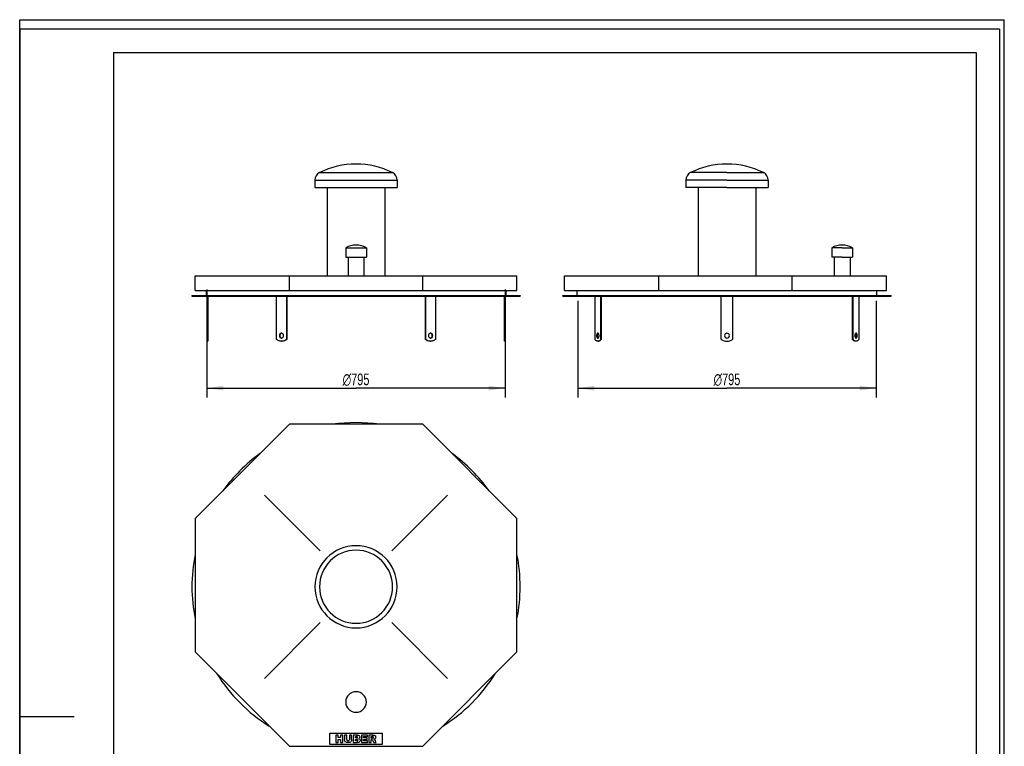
# Model space of a CAD drawing. Header units: millimetres. Extents: x 0 to 2625, y 0 to 3712.
# Tile 2 of 2: x 0 to 2625, y 1777 to 3712. Entities that reach past the tile are written whole.
import ezdxf

# ---------------------------------------------------------------- set-up
doc = ezdxf.new("R2010")
doc.units = ezdxf.units.MM
doc.header["$LTSCALE"] = 242
doc.layers.get('0').update_dxf_attribs({"linetype": 'CONTINUOUS'})
for name, color, linetype in [('_2D-BEM', 7, 'CONTINUOUS'), ('_ACHSEN', 7, 'CONTINUOUS'), ('_KURVEN', 7, 'CONTINUOUS')]:
    doc.layers.add(name, color=color, linetype=linetype)
doc.styles.get("Standard").update_dxf_attribs({"font": 'txt', "width": 0.7})
doc.styles.add('TEXTSTYLE_4', font='gdt', dxfattribs={"width": 0.7})
doc.dimstyles.new('DIMSTYLE_1', dxfattribs={"dimtxt": 31.25, "dimasz": 43.75, "dimexe": 2, "dimexo": 1, "dimtad": 1, "dimdec": 1, "dimtxsty": 'Standard', "dimblk": '_FILLED', "dimblk1": '_FILLED', "dimblk2": '_FILLED', "dimcen": 0.09, "dimadec": 1, "dimazin": 2, "dimtp": 0.8, "dimtm": 0.8, "dimtfac": 1, "dimtdec": 1, "dimtofl": 0, "dimtmove": 0, "dimatfit": 3, "dimldrblk": '_FILLED', "dimfxl": 1, "dimtolj": 1, "dimarcsym": 0})

# ---------------------------------------------------------------- blocks, each defined once
blk = doc.blocks.new('_FILLED')
at = {"color": 0, "linetype": 'ByBlock'}
blk.add_solid([(0, 0), (-1, 0.143), (-1, -0.143)], dxfattribs=at)
blk = doc.blocks.new('*D1')
at = {"layer": '_2D-BEM', "color": 2, "linetype": 'Continuous'}
for p, q in [((499.2, 2993.3), (499.2, 2705.8)), ((1294.2, 2993.3), (1294.2, 2705.8)), ((499.2, 2730.8), (896.7, 2730.8)), ((1294.2, 2730.8), (896.7, 2730.8))]:
    blk.add_line(p, q, dxfattribs=at)
at = {"layer": '_2D-BEM', "color": 2, "linetype": 'Continuous', "xscale": 43.75, "yscale": 43.75, "zscale": 43.75, "rotation": 180}
blk.add_blockref('_FILLED', (499.2, 2730.8), dxfattribs=at)
at = {"layer": '_2D-BEM', "color": 2, "linetype": 'Continuous', "xscale": 43.75, "yscale": 43.75, "zscale": 43.75}
blk.add_blockref('_FILLED', (1294.2, 2730.8), dxfattribs=at)
at = {"layer": '_2D-BEM', "color": 2, "linetype": 'Continuous', "insert": (896.7, 2769.8), "char_height": 31.25, "width": 169.643, "attachment_point": 2, "line_spacing_factor": 0.9, "style": 'TEXTSTYLE_4'}
blk.add_mtext('{\\Fgdt;n}\\Ftxt;795', dxfattribs=at)
blk = doc.blocks.new('*D2')
at = {"layer": '_2D-BEM', "color": 2, "linetype": 'Continuous'}
for p, q in [((1488.1, 2963.3), (1488.1, 2705.8)), ((2283.1, 2963.3), (2283.1, 2705.8)), ((1488.1, 2730.8), (1885.6, 2730.8)), ((2283.1, 2730.8), (1885.6, 2730.8))]:
    blk.add_line(p, q, dxfattribs=at)
at = {"layer": '_2D-BEM', "color": 2, "linetype": 'Continuous', "xscale": 43.75, "yscale": 43.75, "zscale": 43.75, "rotation": 180}
blk.add_blockref('_FILLED', (1488.1, 2730.8), dxfattribs=at)
at = {"layer": '_2D-BEM', "color": 2, "linetype": 'Continuous', "xscale": 43.75, "yscale": 43.75, "zscale": 43.75}
blk.add_blockref('_FILLED', (2283.1, 2730.8), dxfattribs=at)
at = {"layer": '_2D-BEM', "color": 2, "linetype": 'Continuous', "insert": (1885.6, 2769.8), "char_height": 31.25, "width": 169.643, "attachment_point": 2, "line_spacing_factor": 0.9, "style": 'TEXTSTYLE_4'}
blk.add_mtext('{\\Fgdt;n}\\Ftxt;795', dxfattribs=at)

msp = doc.modelspace()

# ---------------------------------------------------------------- linework, layer by layer
at = {"color": 7, "linetype": 'Continuous'}
for p, q in [((0, 3712.5), (2625, 3712.5)), ((0, 0), (0, 3712.5)), ((0, 3712.5), (2625, 3712.5)), ((0, 0), (0, 3712.5)), ((2625, 0), (2625, 3712.5)), ((2625, 0), (2625, 3712.5)), ((467.69, 3029.76), (652.74, 3029.76)), ((467.69, 2990.76), (467.69, 3029.76)), ((652.74, 3029.76), (718.99, 3029.76)), ((718.99, 3029.76), (1074.39, 3029.76)), ((718.99, 2990.76), (718.99, 3029.76)), ((1074.39, 3029.76), (1140.64, 3029.76)), ((1074.39, 2990.76), (1074.39, 3029.76)), ((1140.64, 3029.76), (1325.69, 3029.76)), ((1325.69, 2990.76), (1325.69, 3029.76)), ((1452.58, 3029.76), (1641.63, 3029.76)), ((1452.58, 2990.76), (1452.58, 3029.76)), ((1641.63, 3029.76), (1703.88, 3029.76)), ((1703.88, 3029.76), (2059.28, 3029.76)), ((1703.88, 2990.76), (1703.88, 3029.76)), ((2059.28, 3029.76), (2129.53, 3029.76)), ((2059.28, 2990.76), (2059.28, 3029.76)), ((2129.53, 3029.76), (2310.58, 3029.76)), ((2310.58, 2990.76), (2310.58, 3029.76)), ((459.19, 2977.76), (459.19, 2975.76)), ((459.19, 2977.76), (497.19, 2977.76)), ((459.19, 2975.76), (499.19, 2975.76)), ((467.69, 2990.76), (718.99, 2990.76)), ((497.19, 2990.76), (497.19, 2977.76)), ((497.19, 2977.76), (1296.19, 2977.76)), ((499.19, 2975.76), (684.95, 2975.76)), ((684.95, 2975.76), (710.93, 2975.76)), ((710.93, 2975.76), (1082.45, 2975.76)), ((718.99, 2990.76), (1074.39, 2990.76)), ((1074.39, 2990.76), (1325.69, 2990.76)), ((1082.45, 2975.76), (1108.43, 2975.76)), ((1108.43, 2975.76), (1294.19, 2975.76)), ((1294.19, 2975.76), (1334.19, 2975.76)), ((1296.19, 2990.76), (1296.19, 2977.76)), ((1296.19, 2977.76), (1334.19, 2977.76)), ((1334.19, 2977.76), (1334.19, 2975.76)), ((1448.08, 2977.76), (1486.08, 2977.76)), ((1448.08, 2975.76), (1448.08, 2977.76)), ((1448.08, 2975.76), (1488.08, 2975.76)), ((1452.58, 2990.76), (1703.88, 2990.76)), ((1486.08, 2977.76), (1486.08, 2990.76)), ((1486.08, 2977.76), (1885.58, 2977.76)), ((1488.08, 2975.76), (1533.83, 2975.76)), ((1533.83, 2975.76), (1534.08, 2975.76)), ((1534.08, 2975.76), (1548.83, 2975.76)), ((1548.83, 2975.76), (1870.58, 2975.76)), ((1703.88, 2990.76), (2059.28, 2990.76)), ((1870.58, 2975.76), (1885.58, 2975.76)), ((1885.58, 2977.76), (2285.08, 2977.76)), ((1885.58, 2975.76), (1900.58, 2975.76)), ((1900.58, 2975.76), (2222.32, 2975.76)), ((2059.28, 2990.76), (2310.58, 2990.76)), ((2222.32, 2975.76), (2237.08, 2975.76)), ((2237.08, 2975.76), (2237.32, 2975.76)), ((2237.32, 2975.76), (2283.08, 2975.76)), ((2283.08, 2975.76), (2323.08, 2975.76)), ((2285.08, 2977.76), (2285.08, 2990.76)), ((2285.08, 2977.76), (2323.08, 2977.76)), ((2323.08, 2975.76), (2323.08, 2977.76)), ((718.99, 2634.53), (467.69, 2383.22)), ((1074.39, 2634.53), (718.99, 2634.53)), ((1325.69, 2383.22), (1074.39, 2634.53)), ((467.69, 2383.22), (467.69, 2027.83)), ((1325.69, 2027.83), (1325.69, 2383.22)), ((467.69, 2027.83), (718.99, 1776.53)), ((1074.39, 1776.53), (1325.69, 2027.83)), ((718.99, 1776.53), (1074.39, 1776.53))]:
    msp.add_line(p, q, dxfattribs=at)
at = {"color": 3, "linetype": 'Continuous'}
for p, q in [((0, 3687.5), (0, 1856.25)), ((2612.5, 3687.5), (0, 3687.5)), ((2612.5, 3687.5), (2612.5, 0)), ((0, 1856.25), (0, 0)), ((0, 1856.25), (145, 1856.25))]:
    msp.add_line(p, q, dxfattribs=at)
at = {"color": 5, "linetype": 'Continuous'}
for p, q in [((250, 3625), (2550, 3625)), ((250, 3625), (250, 62.5)), ((2550, 3625), (2550, 62.5))]:
    msp.add_line(p, q, dxfattribs=at)
at = {"color": 7, "linetype": 'Continuous'}
for start, end in [(81.80392, 98.19608), (125.79495, 144.21983), (35.78017, 54.20505), (168.70548, 180), (0, 11.29452), (180, 191.29452), (348.70548, 360), (211.95542, 238.05917), (301.94083, 328.04458)]:
    msp.add_arc((896.69, 2201.53), 437.5, start, end, dxfattribs=at)
at = {"layer": '_ACHSEN', "color": 7, "linetype": 'Continuous'}
for p, q in [((787.19, 3285.34), (787.19, 3265.34)), ((1006.19, 3285.34), (1006.19, 3265.34)), ((1776.08, 3285.34), (1776.08, 3265.34)), ((1995.08, 3285.34), (1995.08, 3265.34)), ((787.19, 3265.34), (819.69, 3265.34)), ((819.69, 3265.34), (973.69, 3265.34)), ((819.69, 3265.34), (819.69, 3029.76)), ((973.69, 3265.34), (1006.19, 3265.34)), ((973.69, 3265.34), (973.69, 3029.76)), ((1808.58, 3265.34), (1776.08, 3265.34)), ((1885.58, 3265.34), (1808.58, 3265.34)), ((1808.58, 3265.34), (1808.58, 3029.76)), ((1885.58, 3265.34), (1962.58, 3265.34)), ((1962.58, 3265.34), (1995.08, 3265.34)), ((1962.58, 3265.34), (1962.58, 3029.76)), ((869.19, 3104.76), (869.19, 3079.76)), ((869.19, 3104.76), (924.19, 3104.76)), ((924.19, 3104.76), (924.19, 3079.76)), ((2165.08, 3104.76), (2165.08, 3079.76)), ((2192.58, 3104.76), (2165.08, 3104.76)), ((2192.58, 3104.76), (2220.08, 3104.76)), ((2220.08, 3104.76), (2220.08, 3079.76)), ((869.19, 3079.76), (875.49, 3079.76)), ((875.49, 3079.76), (917.89, 3079.76)), ((875.49, 3079.76), (875.49, 3029.76)), ((917.89, 3079.76), (924.19, 3079.76)), ((917.89, 3079.76), (917.89, 3029.76)), ((2171.35, 3079.76), (2165.08, 3079.76)), ((2171.38, 3079.76), (2171.35, 3079.76)), ((2192.58, 3079.76), (2171.38, 3079.76)), ((2171.38, 3079.76), (2171.38, 3029.76)), ((2192.58, 3079.76), (2213.78, 3079.76)), ((2213.78, 3079.76), (2213.81, 3079.76)), ((2213.78, 3079.76), (2213.78, 3029.76)), ((2213.81, 3079.76), (2220.08, 3079.76)), ((499.19, 2975.76), (499.19, 2860.76)), ((501.19, 2975.76), (501.19, 2860.76)), ((684.95, 2860.76), (684.95, 2975.76)), ((710.93, 2975.76), (710.93, 2860.76)), ((711.93, 2975.76), (711.93, 2860.76)), ((1081.45, 2860.76), (1081.45, 2975.76)), ((1082.45, 2860.76), (1082.45, 2975.76)), ((1108.43, 2975.76), (1108.43, 2860.76)), ((1292.19, 2860.76), (1292.19, 2975.76)), ((1294.19, 2860.76), (1294.19, 2975.76)), ((1533.83, 2860.76), (1533.83, 2975.76)), ((1548.83, 2975.76), (1548.83, 2860.76)), ((1550.57, 2975.76), (1550.57, 2860.76)), ((1870.58, 2860.76), (1870.58, 2975.76)), ((1900.58, 2975.76), (1900.58, 2860.76)), ((2220.59, 2860.76), (2220.59, 2975.76)), ((2222.32, 2860.76), (2222.32, 2975.76)), ((2237.32, 2975.76), (2237.32, 2860.76)), ((499.19, 2860.76), (499.19, 2855.76)), ((499.19, 2860.76), (501.19, 2860.76)), ((499.19, 2855.76), (501.19, 2855.76)), ((501.19, 2860.76), (501.19, 2855.76)), ((697.94, 2855.76), (698.94, 2855.76)), ((710.93, 2860.76), (711.93, 2860.76)), ((1082.45, 2860.76), (1081.45, 2860.76)), ((1095.44, 2855.76), (1094.44, 2855.76)), ((1292.19, 2855.76), (1292.19, 2860.76)), ((1294.19, 2860.76), (1292.19, 2860.76)), ((1294.19, 2855.76), (1292.19, 2855.76)), ((1294.19, 2855.76), (1294.19, 2860.76)), ((1541.33, 2855.76), (1543.07, 2855.76)), ((1548.83, 2860.76), (1550.57, 2860.76)), ((2222.32, 2860.76), (2220.59, 2860.76)), ((2229.82, 2855.76), (2228.09, 2855.76))]:
    msp.add_line(p, q, dxfattribs=at)
at = {"layer": '_ACHSEN', "color": 9, "linetype": 'Continuous'}
for p, q in [((787.19, 3285.34), (1006.19, 3285.34)), ((799.36, 3304.96), (994.02, 3304.96)), ((1885.58, 3285.34), (1776.08, 3285.34)), ((1885.58, 3304.96), (1788.25, 3304.96)), ((1885.58, 3304.96), (1982.91, 3304.96)), ((1885.58, 3285.34), (1995.08, 3285.34))]:
    msp.add_line(p, q, dxfattribs=at)
at = {"layer": '_ACHSEN', "color": 7, "linetype": 'Continuous'}
for centre, radius, start, end in [((896.69, 3108.66), 219.1, 90, 116.37339), ((896.69, 3108.66), 219.1, 63.62661, 90), ((1885.58, 3108.66), 219.1, 90, 116.37339), ((1885.58, 3108.66), 219.1, 63.62661, 90), ((809.09, 3285.34), 21.9, 116.37339, 180), ((984.29, 3285.34), 21.9, 0, 63.62661), ((1797.98, 3285.34), 21.9, 116.37339, 180), ((1973.18, 3285.34), 21.9, 0, 63.62661), ((896.69, 3054.27), 57.5, 90, 118.57188), ((896.69, 3054.27), 57.5, 61.42812, 90), ((2192.58, 3054.27), 57.5, 90, 118.57188), ((2192.58, 3054.27), 57.5, 61.42812, 90), ((698.95, 2872.34), 4.92, 95.89069, 101.55536), ((698.95, 2869.19), 4.92, 258.44464, 264.10931), ((1094.44, 2872.34), 4.92, 78.44464, 84.10931), ((1094.44, 2869.19), 4.92, 275.89069, 281.55536), ((1885.58, 2870.76), 6.5, 0, 180), ((1885.58, 2870.76), 6.5, 180, 360), ((697.94, 2874.52), 18.76, 270.00061, 273.05349), ((1095.44, 2874.52), 18.76, 266.94651, 269.99939), ((1885.58, 2880.76), 25, 233.1301, 306.8699), ((896.69, 2201.53), 109.5, 0, 180), ((896.69, 2201.53), 109.5, 180, 360), ((896.69, 1894.53), 27.5, 0, 180), ((896.69, 1894.53), 27.5, 180, 360)]:
    msp.add_arc(centre, radius, start, end, dxfattribs=at)
at = {"layer": '_ACHSEN', "color": 9, "linetype": 'Continuous'}
for start, end in [(0, 180), (180, 360)]:
    msp.add_arc((896.69, 2201.53), 97.33, start, end, dxfattribs=at)
at = {"layer": '_ACHSEN', "color": 7, "linetype": 'Continuous'}
for points, knots in [([(697.94, 2877.26), (697.2, 2877.26), (695.68, 2876.91), (693.81, 2875.43), (692.59, 2873.27), (692.31, 2871.61), (692.31, 2870.76)], [0, 0, 0, 0, 0.2332175, 0.4765998, 0.7336719, 1, 1, 1, 1]), ([(692.31, 2870.76), (692.31, 2869.92), (692.59, 2868.25), (693.81, 2866.1), (695.68, 2864.62), (697.2, 2864.26), (697.94, 2864.26)], [0, 0, 0, 0, 0.2663281, 0.5234002, 0.7667825, 1, 1, 1, 1]), ([(697.96, 2877.16), (697.31, 2877.03), (696.02, 2876.48), (694.51, 2874.98), (693.53, 2873), (693.31, 2871.51), (693.31, 2870.76)], [0, 0, 0, 0, 0.2340967, 0.4790637, 0.7358256, 1, 1, 1, 1]), ([(693.31, 2870.76), (693.31, 2870.01), (693.53, 2868.53), (694.51, 2866.55), (696.02, 2865.05), (697.31, 2864.5), (697.96, 2864.36)], [0, 0, 0, 0, 0.2641744, 0.5209363, 0.7659033, 1, 1, 1, 1]), ([(703.57, 2870.76), (703.57, 2871.61), (703.29, 2873.27), (702.07, 2875.43), (700.2, 2876.91), (698.68, 2877.26), (697.94, 2877.26)], [0, 0, 0, 0, 0.2663281, 0.5234002, 0.7667825, 1, 1, 1, 1]), ([(697.94, 2864.26), (698.68, 2864.26), (700.2, 2864.62), (702.07, 2866.1), (703.29, 2868.25), (703.57, 2869.92), (703.57, 2870.76)], [0, 0, 0, 0, 0.2332175, 0.4765998, 0.7336719, 1, 1, 1, 1]), ([(1095.44, 2877.26), (1094.7, 2877.26), (1093.18, 2876.91), (1091.31, 2875.43), (1090.09, 2873.27), (1089.81, 2871.61), (1089.81, 2870.76)], [0, 0, 0, 0, 0.2332175, 0.4765998, 0.7336719, 1, 1, 1, 1]), ([(1089.81, 2870.76), (1089.81, 2869.92), (1090.09, 2868.25), (1091.31, 2866.1), (1093.18, 2864.62), (1094.7, 2864.26), (1095.44, 2864.26)], [0, 0, 0, 0, 0.2663281, 0.5234002, 0.7667825, 1, 1, 1, 1]), ([(1100.07, 2870.76), (1100.07, 2871.51), (1099.85, 2873), (1098.87, 2874.98), (1097.36, 2876.48), (1096.07, 2877.03), (1095.42, 2877.16)], [0, 0, 0, 0, 0.2641744, 0.5209363, 0.7659033, 1, 1, 1, 1]), ([(1095.42, 2864.36), (1096.07, 2864.5), (1097.36, 2865.05), (1098.87, 2866.55), (1099.85, 2868.53), (1100.07, 2870.01), (1100.07, 2870.76)], [0, 0, 0, 0, 0.2340967, 0.4790637, 0.7358256, 1, 1, 1, 1]), ([(1101.07, 2870.76), (1101.07, 2871.61), (1100.79, 2873.27), (1099.57, 2875.43), (1097.7, 2876.91), (1096.18, 2877.26), (1095.44, 2877.26)], [0, 0, 0, 0, 0.2663281, 0.5234002, 0.7667825, 1, 1, 1, 1]), ([(1095.44, 2864.26), (1096.18, 2864.26), (1097.7, 2864.62), (1099.57, 2866.1), (1100.79, 2868.25), (1101.07, 2869.92), (1101.07, 2870.76)], [0, 0, 0, 0, 0.2332175, 0.4765998, 0.7336719, 1, 1, 1, 1]), ([(1541.33, 2877.26), (1541.12, 2877.26), (1540.66, 2877.17), (1540.04, 2876.77), (1539.48, 2876.15), (1538.8, 2875), (1538.23, 2873.17), (1538.08, 2871.6), (1538.08, 2870.76)], [0, 0, 0, 0, 0.0823068, 0.1731319, 0.2778899, 0.3984498, 0.6816237, 1, 1, 1, 1]), ([(1538.08, 2870.76), (1538.08, 2869.93), (1538.23, 2868.35), (1538.8, 2866.53), (1539.48, 2865.38), (1540.04, 2864.76), (1540.66, 2864.36), (1541.12, 2864.26), (1541.33, 2864.26)], [0, 0, 0, 0, 0.3183763, 0.6015502, 0.7221101, 0.8268681, 0.9176932, 1, 1, 1, 1]), ([(1542.2, 2877.03), (1541.82, 2876.82), (1541.11, 2876.1), (1540.39, 2874.63), (1539.92, 2872.8), (1539.82, 2871.46), (1539.82, 2870.76)], [0, 0, 0, 0, 0.1872726, 0.4228834, 0.6998904, 1, 1, 1, 1]), ([(1539.82, 2870.76), (1539.82, 2870.07), (1539.92, 2868.73), (1540.39, 2866.9), (1541.11, 2865.43), (1541.82, 2864.71), (1542.2, 2864.5)], [0, 0, 0, 0, 0.3001096, 0.5771166, 0.8127274, 1, 1, 1, 1]), ([(1544.58, 2870.76), (1544.58, 2871.6), (1544.44, 2873.17), (1543.87, 2875), (1543.19, 2876.15), (1542.63, 2876.77), (1542.01, 2877.17), (1541.55, 2877.26), (1541.33, 2877.26)], [0, 0, 0, 0, 0.3183763, 0.6015502, 0.7221101, 0.8268681, 0.9176932, 1, 1, 1, 1]), ([(1541.33, 2864.26), (1541.55, 2864.26), (1542.01, 2864.36), (1542.63, 2864.76), (1543.19, 2865.38), (1543.87, 2866.53), (1544.44, 2868.35), (1544.58, 2869.93), (1544.58, 2870.76)], [0, 0, 0, 0, 0.0823068, 0.1731319, 0.2778899, 0.3984498, 0.6816237, 1, 1, 1, 1]), ([(2229.82, 2877.26), (2229.61, 2877.26), (2229.15, 2877.17), (2228.53, 2876.77), (2227.97, 2876.15), (2227.29, 2875), (2226.72, 2873.17), (2226.57, 2871.6), (2226.57, 2870.76)], [0, 0, 0, 0, 0.0823068, 0.1731319, 0.2778899, 0.3984498, 0.6816237, 1, 1, 1, 1]), ([(2226.57, 2870.76), (2226.57, 2869.93), (2226.72, 2868.35), (2227.29, 2866.53), (2227.97, 2865.38), (2228.53, 2864.76), (2229.15, 2864.36), (2229.61, 2864.26), (2229.82, 2864.26)], [0, 0, 0, 0, 0.3183763, 0.6015502, 0.7221101, 0.8268681, 0.9176932, 1, 1, 1, 1]), ([(2231.34, 2870.76), (2231.34, 2871.46), (2231.24, 2872.8), (2230.77, 2874.63), (2230.05, 2876.1), (2229.34, 2876.82), (2228.96, 2877.03)], [0, 0, 0, 0, 0.3001096, 0.5771166, 0.8127274, 1, 1, 1, 1]), ([(2228.96, 2864.5), (2229.34, 2864.71), (2230.05, 2865.43), (2230.77, 2866.9), (2231.24, 2868.73), (2231.34, 2870.07), (2231.34, 2870.76)], [0, 0, 0, 0, 0.1872726, 0.4228834, 0.6998904, 1, 1, 1, 1]), ([(2233.07, 2870.76), (2233.07, 2871.6), (2232.93, 2873.17), (2232.36, 2875), (2231.68, 2876.15), (2231.12, 2876.77), (2230.5, 2877.17), (2230.04, 2877.26), (2229.82, 2877.26)], [0, 0, 0, 0, 0.3183763, 0.6015502, 0.7221101, 0.8268681, 0.9176932, 1, 1, 1, 1]), ([(2229.82, 2864.26), (2230.04, 2864.26), (2230.5, 2864.36), (2231.12, 2864.76), (2231.68, 2865.38), (2232.36, 2866.53), (2232.93, 2868.35), (2233.07, 2869.93), (2233.07, 2870.76)], [0, 0, 0, 0, 0.0823068, 0.1731319, 0.2778899, 0.3984498, 0.6816237, 1, 1, 1, 1]), ([(697.94, 2855.76), (696.78, 2855.76), (694.44, 2855.98), (691.04, 2856.95), (687.82, 2858.54), (685.87, 2859.97), (684.95, 2860.76)], [0, 0, 0, 0, 0.2452308, 0.4925188, 0.7436639, 1, 1, 1, 1]), ([(711.93, 2860.76), (711.01, 2859.97), (709.06, 2858.54), (705.84, 2856.95), (702.44, 2855.98), (700.1, 2855.76), (698.94, 2855.76)], [0, 0, 0, 0, 0.2563361, 0.5074812, 0.7547692, 1, 1, 1, 1]), ([(710.93, 2860.76), (709.25, 2859.31), (705.47, 2856.92), (701.1, 2855.91), (698.94, 2855.79)], [0, 0, 0, 0, 0.5074754, 1, 1, 1, 1]), ([(1094.44, 2855.76), (1093.28, 2855.76), (1090.94, 2855.98), (1087.54, 2856.95), (1084.32, 2858.54), (1082.37, 2859.97), (1081.45, 2860.76)], [0, 0, 0, 0, 0.2452308, 0.4925188, 0.7436639, 1, 1, 1, 1]), ([(1094.44, 2855.79), (1092.28, 2855.91), (1087.91, 2856.92), (1084.13, 2859.31), (1082.45, 2860.76)], [0, 0, 0, 0, 0.4925246, 1, 1, 1, 1]), ([(1108.43, 2860.76), (1107.51, 2859.97), (1105.56, 2858.54), (1102.34, 2856.95), (1098.94, 2855.98), (1096.6, 2855.76), (1095.44, 2855.76)], [0, 0, 0, 0, 0.2563361, 0.5074812, 0.7547692, 1, 1, 1, 1]), ([(1541.33, 2855.76), (1540.66, 2855.76), (1539.25, 2856), (1537.26, 2857.02), (1535.4, 2858.64), (1534.34, 2860.01), (1533.83, 2860.76)], [0, 0, 0, 0, 0.2165686, 0.4487191, 0.7078717, 1, 1, 1, 1]), ([(1548.83, 2860.76), (1548.33, 2860.01), (1547.27, 2858.64), (1545.41, 2857.02), (1543.42, 2856), (1542.01, 2855.76), (1541.33, 2855.76)], [0, 0, 0, 0, 0.2921283, 0.5512809, 0.7834314, 1, 1, 1, 1]), ([(1550.57, 2860.76), (1550.06, 2860.01), (1549, 2858.64), (1547.14, 2857.02), (1545.15, 2856), (1543.74, 2855.76), (1543.07, 2855.76)], [0, 0, 0, 0, 0.2921283, 0.5512809, 0.7834314, 1, 1, 1, 1]), ([(2228.09, 2855.76), (2227.42, 2855.76), (2226.01, 2856), (2224.01, 2857.02), (2222.16, 2858.64), (2221.1, 2860.01), (2220.59, 2860.76)], [0, 0, 0, 0, 0.2165686, 0.4487191, 0.7078717, 1, 1, 1, 1]), ([(2229.82, 2855.76), (2229.15, 2855.76), (2227.74, 2856), (2225.75, 2857.02), (2223.89, 2858.64), (2222.83, 2860.01), (2222.32, 2860.76)], [0, 0, 0, 0, 0.2165686, 0.4487191, 0.7078717, 1, 1, 1, 1]), ([(2237.32, 2860.76), (2236.82, 2860.01), (2235.76, 2858.64), (2233.9, 2857.02), (2231.91, 2856), (2230.5, 2855.76), (2229.82, 2855.76)], [0, 0, 0, 0, 0.2921283, 0.5512809, 0.7834314, 1, 1, 1, 1])]:
    msp.add_open_spline(points, degree=3, knots=knots, dxfattribs=at)
at = {"layer": '_KURVEN', "color": 4, "linetype": 'Continuous'}
for p, q in [((801.23, 2296.99), (652.74, 2445.48)), ((992.15, 2296.99), (1140.64, 2445.48)), ((801.23, 2106.07), (652.74, 1957.57)), ((992.15, 2106.07), (1140.64, 1957.57)), ((826.69, 1811.53), (966.69, 1811.53)), ((826.69, 1781.53), (826.69, 1811.53)), ((966.69, 1811.53), (966.69, 1781.53)), ((842.6, 1806.53), (842.6, 1786.53)), ((848.78, 1806.53), (842.6, 1806.53)), ((842.6, 1786.53), (848.78, 1786.53)), ((848.78, 1799.53), (848.78, 1806.53)), ((855.53, 1799.53), (848.78, 1799.53)), ((848.78, 1786.53), (848.78, 1794.62)), ((848.78, 1794.62), (855.53, 1794.62)), ((861.74, 1806.53), (855.53, 1806.53)), ((855.53, 1806.53), (855.53, 1799.53)), ((855.53, 1794.62), (855.53, 1786.53)), ((855.53, 1786.53), (861.74, 1786.53)), ((861.74, 1786.53), (861.74, 1806.53)), ((872.02, 1806.53), (865.86, 1806.53)), ((865.86, 1806.53), (865.86, 1794.6)), ((872.02, 1794.32), (872.02, 1806.53)), ((878.86, 1806.53), (878.86, 1794.32)), ((885.03, 1806.53), (878.86, 1806.53)), ((885.03, 1794.6), (885.03, 1806.53)), ((889.13, 1806.53), (889.13, 1786.53)), ((900.7, 1806.53), (889.13, 1806.53)), ((889.13, 1786.53), (899.8, 1786.53)), ((895.37, 1798.68), (895.37, 1802.47)), ((895.37, 1802.47), (898.1, 1802.47)), ((898.05, 1798.68), (895.37, 1798.68)), ((895.37, 1794.88), (898.5, 1794.88)), ((895.37, 1790.82), (895.37, 1794.88)), ((898.52, 1790.82), (895.37, 1790.82)), ((910.84, 1806.53), (910.84, 1786.53)), ((927.4, 1806.53), (910.84, 1806.53)), ((910.84, 1786.53), (927.7, 1786.53)), ((917.03, 1799.08), (917.03, 1802.26)), ((917.03, 1802.26), (927.4, 1802.26)), ((926.65, 1799.08), (917.03, 1799.08)), ((917.03, 1791.06), (917.03, 1795)), ((917.03, 1795), (926.65, 1795)), ((927.7, 1791.06), (917.03, 1791.06)), ((926.65, 1795), (926.65, 1799.08)), ((927.4, 1802.26), (927.4, 1806.53)), ((927.7, 1786.53), (927.7, 1791.06)), ((941.41, 1806.53), (931.11, 1806.53)), ((931.11, 1806.53), (931.11, 1786.53)), ((931.11, 1786.53), (937.32, 1786.53)), ((937.32, 1798.42), (937.32, 1802.49)), ((937.32, 1802.49), (940.03, 1802.49)), ((939.92, 1798.42), (937.32, 1798.42)), ((937.32, 1786.53), (937.32, 1794.64)), ((937.32, 1794.64), (937.86, 1794.64)), ((940.5, 1792.64), (943.8, 1786.53)), ((943.8, 1786.53), (950.78, 1786.53)), ((950.78, 1786.53), (947.78, 1792.31)), ((966.69, 1781.53), (826.69, 1781.53))]:
    msp.add_line(p, q, dxfattribs=at)
for points in [[(866.43, 1791.22), (866.05, 1792.5), (865.86, 1793.62), (865.86, 1794.6)], [(867.74, 1788.92), (867.1, 1789.66), (866.66, 1790.43), (866.43, 1791.22)], [(869.87, 1787.19), (869.09, 1787.6), (868.38, 1788.18), (867.74, 1788.92)], [(872.75, 1786.39), (871.6, 1786.53), (870.63, 1786.79), (869.87, 1787.19)], [(872.02, 1794.32), (872.02, 1793.23), (872.32, 1792.38), (872.93, 1791.77)], [(875.94, 1786.19), (874.96, 1786.19), (873.89, 1786.25), (872.75, 1786.39)], [(872.93, 1791.77), (873.53, 1791.15), (874.37, 1790.85), (875.45, 1790.85)], [(875.45, 1790.85), (876.51, 1790.85), (877.35, 1791.15), (877.95, 1791.75)], [(880.26, 1786.85), (879.06, 1786.42), (877.62, 1786.19), (875.94, 1786.19)], [(877.95, 1791.75), (878.55, 1792.35), (878.86, 1793.21), (878.86, 1794.32)], [(882.73, 1788.5), (881.94, 1787.71), (881.12, 1787.17), (880.26, 1786.85)], [(884.47, 1791.26), (884.1, 1790.21), (883.53, 1789.3), (882.73, 1788.5)], [(885.03, 1794.6), (885.03, 1793.42), (884.84, 1792.31), (884.47, 1791.26)], [(898.05, 1798.68), (899.01, 1798.68), (899.68, 1798.85), (900.06, 1799.17)], [(900.06, 1801.98), (899.68, 1802.31), (899.02, 1802.47), (898.1, 1802.47)], [(900.77, 1794.33), (900.33, 1794.69), (899.58, 1794.88), (898.5, 1794.88)], [(898.52, 1790.82), (899.58, 1790.82), (900.33, 1791), (900.77, 1791.38)], [(902.57, 1786.8), (901.18, 1786.61), (900.25, 1786.53), (899.8, 1786.53)], [(900.63, 1800.62), (900.63, 1801.19), (900.44, 1801.66), (900.06, 1801.98)], [(900.06, 1799.17), (900.44, 1799.5), (900.63, 1799.99), (900.63, 1800.62)], [(900.7, 1806.53), (902.62, 1806.53), (904.1, 1806.05), (905.14, 1805.09)], [(901.42, 1792.91), (901.42, 1793.5), (901.21, 1793.98), (900.77, 1794.33)], [(900.77, 1791.38), (901.21, 1791.77), (901.42, 1792.27), (901.42, 1792.91)], [(904.92, 1787.45), (904.4, 1787.15), (903.61, 1786.94), (902.57, 1786.8)], [(905.59, 1798.5), (905.09, 1797.93), (904.37, 1797.5), (903.43, 1797.17)], [(903.43, 1797.17), (904.86, 1796.81), (905.91, 1796.23), (906.59, 1795.38)], [(906.89, 1789.42), (906.4, 1788.59), (905.75, 1787.93), (904.92, 1787.45)], [(905.14, 1805.09), (906.17, 1804.14), (906.69, 1802.95), (906.69, 1801.55)], [(906.69, 1801.55), (906.69, 1800.36), (906.32, 1799.35), (905.59, 1798.5)], [(906.59, 1795.38), (907.28, 1794.53), (907.62, 1793.48), (907.62, 1792.22)], [(907.62, 1792.22), (907.62, 1791.18), (907.37, 1790.24), (906.89, 1789.42)], [(939.37, 1794.17), (938.93, 1794.48), (938.42, 1794.64), (937.86, 1794.64)], [(940.5, 1792.64), (940.07, 1793.43), (939.71, 1793.93), (939.37, 1794.17)], [(939.92, 1798.42), (940.2, 1798.42), (940.74, 1798.5), (941.56, 1798.69)], [(942.34, 1801.97), (941.93, 1802.31), (941.15, 1802.49), (940.03, 1802.49)], [(941.41, 1806.53), (943.32, 1806.53), (944.78, 1806.36), (945.79, 1806.04)], [(941.56, 1798.69), (941.97, 1798.78), (942.3, 1798.98), (942.56, 1799.32)], [(942.95, 1800.48), (942.95, 1801.12), (942.75, 1801.62), (942.34, 1801.97)], [(942.56, 1799.32), (942.82, 1799.65), (942.95, 1800.05), (942.95, 1800.48)], [(946.49, 1796.14), (945.97, 1795.82), (945.24, 1795.56), (944.32, 1795.35)], [(944.32, 1795.35), (945.05, 1795.09), (945.6, 1794.85), (945.93, 1794.61)], [(945.79, 1806.04), (946.8, 1805.71), (947.6, 1805.09), (948.23, 1804.2)], [(945.93, 1794.61), (946.16, 1794.44), (946.49, 1794.1), (946.92, 1793.55)], [(948.44, 1798.09), (947.97, 1797.29), (947.32, 1796.64), (946.49, 1796.14)], [(946.92, 1793.55), (947.35, 1793.02), (947.63, 1792.61), (947.78, 1792.31)], [(948.23, 1804.2), (948.85, 1803.32), (949.16, 1802.24), (949.16, 1800.97)], [(949.16, 1800.97), (949.16, 1799.86), (948.91, 1798.9), (948.44, 1798.09)]]:
    msp.add_open_spline(points, degree=3, dxfattribs=at)

# ---------------------------------------------------------------- dimensions: what is measured, and where the dimension line sits
at = {"layer": '_2D-BEM', "color": 2, "linetype": 'Continuous'}
for base, p1, p2, picture, middle in [((1294.19, 2730.76), (499.19, 2994.26), (1294.19, 2994.26), '*D1', (896.69, 2730.76)), ((2283.08, 2730.76), (1488.08, 2964.26), (2283.08, 2964.26), '*D2', (1885.58, 2730.76))]:
    dim = msp.add_linear_dim(base=base, p1=p1, p2=p2, text='%%c<>', dimstyle='DIMSTYLE_1', dxfattribs=at)
    dim.commit()
    dim.dimension.update_dxf_attribs({"geometry": picture, "text_midpoint": middle, "dimtype": 160})

doc.saveas('drawing.dxf')
